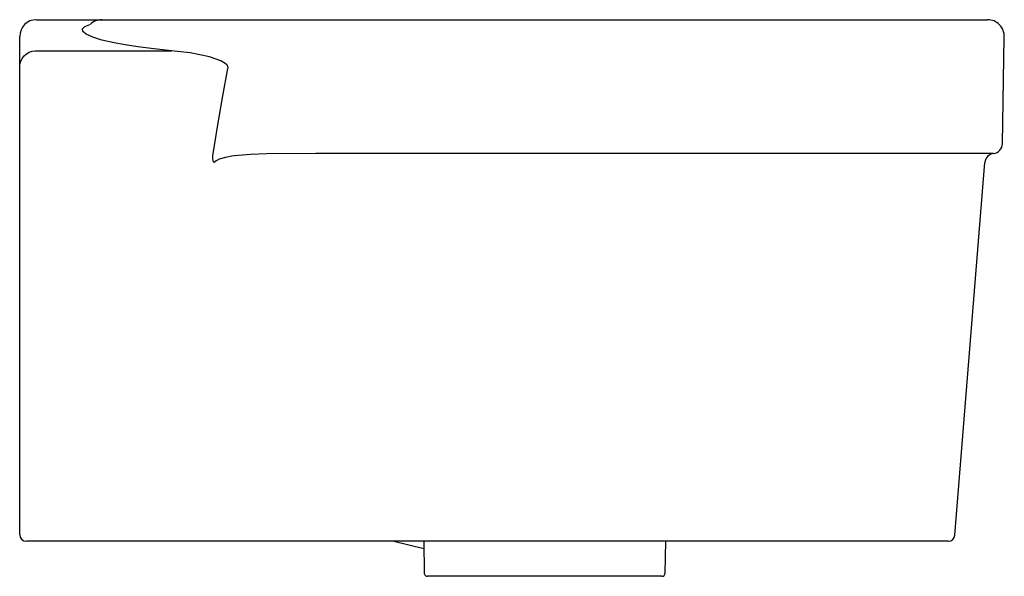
# Model space of a CAD drawing. Header units: millimetres. Extents: x 0 to 0.294, y -0.011 to 0.156.
import ezdxf

# ---------------------------------------------------------------- set-up
doc = ezdxf.new("R2010")
doc.units = ezdxf.units.MM
doc.layers.add('BLOCKS', color=3, linetype='Continuous')

msp = doc.modelspace()

# ---------------------------------------------------------------- linework, layer by layer
at = {"layer": 'BLOCKS', "linetype": 'Continuous'}
for p, q in [((0.005, 0.156), (0.02459, 0.156)), ((0.02459, 0.156), (0.28941, 0.156)), ((0, 0.14177), (0, 0.151)), ((0.29385, 0.1189), (0.29441, 0.15091)), ((0.00461, 0.14672), (0.04542, 0.14672)), ((0, 0.002), (0, 0.14177)), ((0.29121, 0.11598), (0.08853, 0.11598)), ((0.27965, 0.00184), (0.28858, 0.11324)), ((0.00347, 0), (0.002, 0)), ((0.09545, 0), (0.00347, 0)), ((0.27765, 0), (0.09545, 0)), ((0.11189, 0), (0.12086, -0.0022)), ((0.12082, 0), (0.12098, -0.00952)), ((0.19302, -0.00952), (0.19318, 0)), ((0.19202, -0.01051), (0.12198, -0.01051))]:
    msp.add_line(p, q, dxfattribs=at)
at = {"layer": 'BLOCKS', "linetype": 'Continuous', "flags": 128}
for points in [[(0.03528, 0.14789), (0.03152, 0.14847), (0.02821, 0.14908), (0.02461, 0.14992), (0.02184, 0.15077), (0.01992, 0.15163), (0.01888, 0.15246), (0.01874, 0.15324), (0.01949, 0.15395), (0.02098, 0.15454)], [(0.04542, 0.14672), (0.04011, 0.14727), (0.03528, 0.14789)], [(0, 0.14177), (0.00009, 0.14269), (0.00034, 0.14358), (0.00076, 0.14441), (0.00133, 0.14514), (0.00202, 0.14576), (0.00282, 0.14624), (0.0037, 0.14656), (0.00461, 0.14672)], [(0.06227, 0.14137), (0.06231, 0.14156), (0.06231, 0.14183), (0.06228, 0.14193), (0.06209, 0.14232), (0.06197, 0.14247), (0.06148, 0.14291), (0.06012, 0.14367), (0.05875, 0.14422), (0.05674, 0.14486), (0.05101, 0.14612), (0.04542, 0.14672)], [(0.05775, 0.11523), (0.05922, 0.1245), (0.06073, 0.13321), (0.06227, 0.14137)], [(0.05821, 0.11324), (0.05819, 0.11325), (0.05815, 0.11328), (0.05811, 0.11331), (0.05805, 0.11339), (0.05796, 0.11351), (0.05784, 0.1138), (0.05771, 0.1146), (0.05775, 0.11523)], [(0.08853, 0.11598), (0.07389, 0.11585), (0.06903, 0.11567), (0.06427, 0.11525), (0.06339, 0.11514), (0.06152, 0.11481), (0.05969, 0.11429), (0.0587, 0.1138), (0.05831, 0.11345), (0.05821, 0.11324)]]:
    msp.add_lwpolyline(points, dxfattribs=at)
at = {"layer": 'BLOCKS', "linetype": 'Continuous'}
for centre, radius, start, end in [((0.005, 0.151), 0.005, 90, 180), ((0.02459, 0.151), 0.005, 90, 135.0456), ((0.28941, 0.151), 0.005, 359, 90), ((0.29085, 0.11896), 0.003, 276.872, 359), ((0.29157, 0.113), 0.003, 96.872, 175.4154), ((0.002, 0.002), 0.002, 180, 270), ((0.27765, 0.002), 0.002, 270, 355.4154), ((0.12198, -0.00951), 0.001, 181, 270), ((0.19202, -0.00951), 0.001, 270, 359)]:
    msp.add_arc(centre, radius, start, end, dxfattribs=at)

doc.saveas('drawing.dxf')
